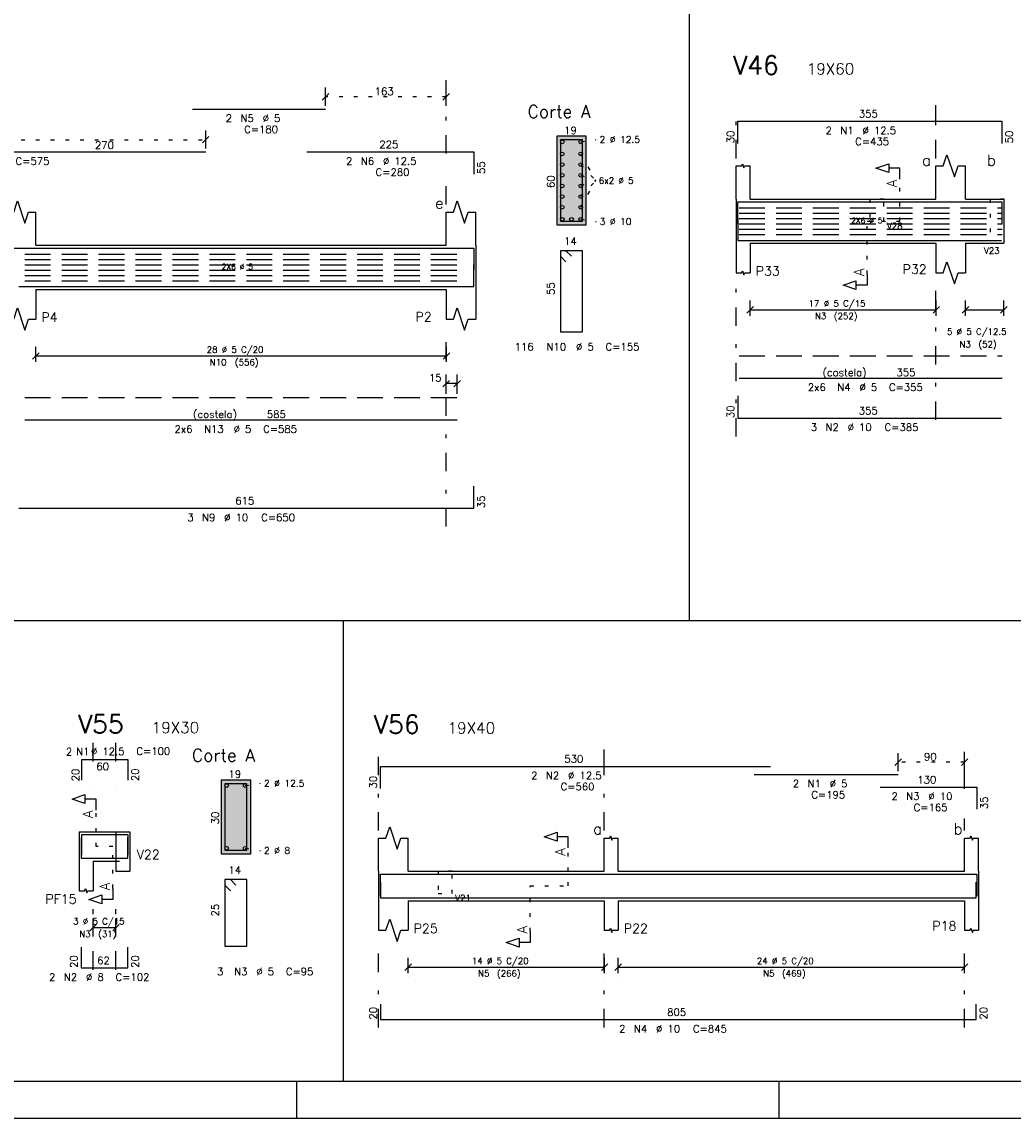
# Model space of a CAD drawing. Extents: x 0 to 116, y 0 to 59.
# Tile 5 of 19: x 40 to 67, y 0 to 30. Entities that reach past the tile are written whole.
import ezdxf

# ---------------------------------------------------------------- set-up
doc = ezdxf.new("R2010")
doc.units = 0
for name, pattern in [('ESTILO_TQS_0001', [1, 0.7, -0.3]), ('ESTILO_TQS_0002', [0.4, 0.1, -0.3]), ('ESTILO_TQS_0003', [1.5, 0.5, -0.4, 0.1, -0.5])]:
    doc.linetypes.add(name, pattern=pattern)
for name, color, linetype in [('1', 7, 'CONTINUOUS'), ('10', 10, 'CONTINUOUS'), ('12', 12, 'CONTINUOUS'), ('14', 14, 'CONTINUOUS'), ('2', 2, 'CONTINUOUS'), ('3', 3, 'CONTINUOUS'), ('4', 4, 'CONTINUOUS'), ('5', 3, 'CONTINUOUS')]:
    doc.layers.add(name, color=color, linetype=linetype)
doc.styles.get("Standard").update_dxf_attribs({"font": 'ROMANS.SHX'})

msp = doc.modelspace()

# ---------------------------------------------------------------- linework, layer by layer
at = {"layer": '1', "linetype": 'CONTINUOUS'}
for p, q in [((58.069643, 13.482842), (58.069643, 31.341445)), ((55.275282, 26.601344), (54.475282, 26.601344)), ((54.475282, 26.601344), (54.475282, 24.201344)), ((55.275282, 24.201344), (55.275282, 26.601344)), ((59.33394, 24.901017), (59.33394, 25.801017)), ((59.71394, 24.901017), (59.71394, 25.801017)), ((64.74394, 24.901017), (64.74394, 25.801017)), ((65.54394, 24.901017), (65.54394, 25.801017)), ((59.33394, 24.901017), (59.33394, 23.701017)), ((59.71394, 24.901017), (64.74394, 24.901017)), ((65.54394, 24.901017), (66.58394, 24.901017)), ((66.58394, 24.901017), (66.58394, 23.701017)), ((40.36986, 23.649538), (40.36986, 24.549538)), ((51.47986, 23.649538), (51.47986, 24.549538)), ((52.27986, 23.649538), (52.27986, 24.549538)), ((54.475282, 24.201344), (55.275282, 24.201344)), ((40.36986, 23.649538), (51.47986, 23.649538)), ((52.27986, 23.649538), (52.27986, 22.449538)), ((59.33394, 23.701017), (59.33394, 22.901017)), ((59.71394, 23.701017), (64.74394, 23.701017)), ((59.71394, 23.701017), (59.71394, 22.901017)), ((64.74394, 23.701017), (64.74394, 22.901017)), ((65.54394, 23.701017), (66.58394, 23.701017)), ((65.54394, 23.701017), (65.54394, 22.901017)), ((40.36986, 22.449538), (51.47986, 22.449538)), ((40.36986, 22.449538), (40.36986, 21.649538)), ((51.47986, 22.449538), (51.47986, 21.649538)), ((52.27986, 22.449538), (52.27986, 21.649538)), ((51.78006, 19.899538), (51.47986, 19.899538)), ((2.5, 13.482842), (89.362606, 13.482842)), ((48.691023, 13.482842), (48.691023, 1)), ((46.186642, 9.15988), (45.386642, 9.15988)), ((45.386642, 9.15988), (45.386642, 7.15988)), ((46.186642, 7.15988), (46.186642, 9.15988)), ((41.538248, 7.759551), (41.538248, 6.959551)), ((41.538248, 7.759551), (41.918248, 7.759551)), ((41.918248, 7.759551), (42.538248, 7.759551)), ((42.538248, 7.759551), (42.538248, 6.959551)), ((42.538248, 7.759551), (42.538248, 6.692885)), ((42.538248, 7.759551), (42.918248, 7.759551)), ((42.918248, 7.759551), (42.918248, 6.959551)), ((42.918248, 7.759551), (42.918248, 6.692885)), ((49.651431, 6.688418), (49.651431, 7.588418)), ((50.451431, 6.688418), (50.451431, 7.588418)), ((55.761431, 6.688418), (55.761431, 7.588418)), ((56.141431, 6.688418), (56.141431, 7.588418)), ((65.521431, 6.688418), (65.521431, 7.588418)), ((65.901431, 6.688418), (65.901431, 7.588418)), ((45.386642, 7.15988), (46.186642, 7.15988)), ((41.538248, 6.959551), (41.538248, 6.159551)), ((41.918248, 6.959551), (42.538248, 6.959551)), ((41.918248, 6.959551), (41.918248, 6.159551)), ((42.538248, 6.692885), (42.918248, 6.692885)), ((49.651431, 6.688418), (49.651431, 5.888418)), ((50.451431, 6.688418), (55.761431, 6.688418)), ((56.141431, 6.688418), (65.521431, 6.688418)), ((65.901431, 6.688418), (65.901431, 5.888418)), ((49.651431, 5.888418), (49.651431, 5.088418)), ((50.451431, 5.888418), (55.761431, 5.888418)), ((50.451431, 5.888418), (50.451431, 5.088418)), ((55.761431, 5.888418), (55.761431, 5.088418)), ((56.141431, 5.888418), (65.521431, 5.888418)), ((56.141431, 5.888418), (56.141431, 5.088418)), ((65.521431, 5.888418), (65.521431, 5.088418)), ((65.901431, 5.888418), (65.901431, 5.088418)), ((47.440002, 0), (47.440002, 1)), ((60.5, 0), (60.5, 1)), ((0, 0), (116, 0))]:
    msp.add_line(p, q, dxfattribs=at)
at = {"layer": '1', "linetype": 'ESTILO_TQS_0002'}
for p, q in [((51.47986, 27.669006), (48.21064, 27.669006)), ((39.56986, 26.509006), (44.9689, 26.509006)), ((55.125232, 26.451294), (55.545282, 26.511344)), ((55.125232, 26.123344), (55.530282, 25.401344)), ((55.125232, 25.834544), (55.530282, 25.401344)), ((55.125232, 25.545744), (55.530282, 25.401344)), ((55.125232, 24.679344), (55.530282, 25.401344)), ((55.125232, 24.968144), (55.530282, 25.401344)), ((55.125232, 25.256944), (55.530282, 25.401344)), ((63.76894, 24.301017), (63.76894, 25.436017)), ((55.125232, 24.351394), (55.545282, 24.291344)), ((62.87894, 22.866017), (62.87894, 24.301017)), ((62.87894, 24.301017), (63.76894, 24.301017)), ((65.521431, 9.641498), (63.719831, 9.641498)), ((46.036592, 9.00983), (46.456642, 9.06988)), ((41.998248, 7.359551), (41.998248, 8.344551)), ((42.538248, 7.759551), (42.538248, 6.959551)), ((42.538248, 7.759551), (42.918248, 7.759551)), ((42.458248, 7.359551), (41.998248, 7.359551)), ((42.458248, 6.224551), (42.458248, 7.359551)), ((46.036592, 7.30993), (46.456642, 7.24988)), ((54.786431, 6.288418), (54.786431, 7.323418)), ((42.538248, 6.959551), (42.918248, 6.959551)), ((53.756431, 5.053418), (53.756431, 6.288418)), ((53.756431, 6.288418), (54.786431, 6.288418))]:
    msp.add_line(p, q, dxfattribs=at)
at = {"layer": '1', "linetype": 'ESTILO_TQS_0001'}
for p, q in [((59.41394, 24.662017), (66.53414, 24.662017)), ((59.41394, 24.517617), (66.53414, 24.517617)), ((59.41394, 24.373217), (66.53414, 24.373217)), ((59.41394, 24.228817), (66.53414, 24.228817)), ((59.41394, 24.084417), (66.53414, 24.084417)), ((59.41394, 23.940017), (66.53414, 23.940017)), ((40.06986, 23.410538), (51.78006, 23.410538)), ((40.06986, 23.266138), (51.78006, 23.266138)), ((40.06986, 23.121738), (51.78006, 23.121738)), ((40.06986, 22.977338), (51.78006, 22.977338)), ((40.06986, 22.832938), (51.78006, 22.832938)), ((40.06986, 22.688538), (51.78006, 22.688538))]:
    msp.add_line(p, q, dxfattribs=at)
at = {"layer": '1', "linetype": 'CONTINUOUS'}
for points in [[(59.33394, 25.801017), (59.48594, 25.801017), (59.50494, 25.858017), (59.54294, 25.744017), (59.56194, 25.801017), (59.71394, 25.801017)], [(63.76894, 25.436017), (63.76894, 25.736017), (63.46894, 25.736017), (63.46894, 25.616017), (63.11894, 25.736017), (63.46894, 25.856017), (63.46894, 25.736017)], [(64.74394, 25.801017), (64.94394, 25.801017), (65.04394, 26.101017), (65.24394, 25.501017), (65.34394, 25.801017), (65.54394, 25.801017)], [(39.56986, 24.549538), (39.76986, 24.549538), (39.86986, 24.849538), (40.06986, 24.249538), (40.16986, 24.549538), (40.36986, 24.549538)], [(51.47986, 24.549538), (51.67986, 24.549538), (51.77986, 24.849538), (51.97986, 24.249538), (52.07986, 24.549538), (52.27986, 24.549538)], [(64.74394, 22.901017), (64.94394, 22.901017), (65.04394, 23.201017), (65.24394, 22.601017), (65.34394, 22.901017), (65.54394, 22.901017)], [(59.33394, 22.901017), (59.48594, 22.901017), (59.50494, 22.958017), (59.54294, 22.844017), (59.56194, 22.901017), (59.71394, 22.901017)], [(62.87894, 22.866017), (62.87894, 22.566017), (62.57894, 22.566017), (62.57894, 22.446017), (62.22894, 22.566017), (62.57894, 22.686017), (62.57894, 22.566017)], [(39.56986, 21.649538), (39.76986, 21.649538), (39.86986, 21.949538), (40.06986, 21.349538), (40.16986, 21.649538), (40.36986, 21.649538)], [(51.47986, 21.649538), (51.67986, 21.649538), (51.77986, 21.949538), (51.97986, 21.349538), (52.07986, 21.649538), (52.27986, 21.649538)], [(41.998248, 8.344551), (41.998248, 8.644551), (41.698248, 8.644551), (41.698248, 8.524551), (41.348248, 8.644551), (41.698248, 8.764551), (41.698248, 8.644551)], [(49.651431, 7.588418), (49.851431, 7.588418), (49.951431, 7.888418), (50.151431, 7.288418), (50.251431, 7.588418), (50.451431, 7.588418)], [(54.786431, 7.323418), (54.786431, 7.623417), (54.486431, 7.623417), (54.486431, 7.503418), (54.136431, 7.623417), (54.486431, 7.743417), (54.486431, 7.623417)], [(55.761431, 7.588418), (55.913431, 7.588418), (55.932431, 7.645418), (55.970431, 7.531418), (55.989431, 7.588418), (56.141431, 7.588418)], [(65.521431, 7.588418), (65.673431, 7.588418), (65.692431, 7.645418), (65.730431, 7.531418), (65.749431, 7.588418), (65.901431, 7.588418)], [(41.538248, 6.159551), (41.690248, 6.159551), (41.709248, 6.216551), (41.747248, 6.102551), (41.766248, 6.159551), (41.918248, 6.159551)], [(42.458248, 6.224551), (42.458248, 5.924551), (42.158248, 5.924551), (42.158248, 5.804551), (41.808248, 5.924551), (42.158248, 6.044551), (42.158248, 5.924551)], [(49.651431, 5.088418), (49.851431, 5.088418), (49.951431, 5.388418), (50.151431, 4.788418), (50.251431, 5.088418), (50.451431, 5.088418)], [(53.756431, 5.053418), (53.756431, 4.753418), (53.456431, 4.753418), (53.456431, 4.633418), (53.106431, 4.753418), (53.456431, 4.873418), (53.456431, 4.753418)], [(55.761431, 5.088418), (55.913431, 5.088418), (55.932431, 5.145418), (55.970431, 5.031418), (55.989431, 5.088418), (56.141431, 5.088418)], [(65.521431, 5.088418), (65.673431, 5.088418), (65.692431, 5.145418), (65.730431, 5.031418), (65.749431, 5.088418), (65.901431, 5.088418)]]:
    msp.add_lwpolyline(points, dxfattribs=at)
at = {"layer": '1', "linetype": 'ESTILO_TQS_0002'}
for points in [[(62.95394, 24.901017), (62.95394, 24.301017), (63.33394, 24.301017), (63.33394, 24.901017), (62.95394, 24.901017)], [(66.21414, 24.901017), (66.21414, 23.701017), (66.59414, 23.701017), (66.59414, 24.901017), (66.21414, 24.901017)], [(51.261431, 6.688418), (51.261431, 6.088418), (51.641431, 6.088418), (51.641431, 6.688418), (51.261431, 6.688418)]]:
    msp.add_lwpolyline(points, dxfattribs=at)
at = {"layer": '1', "linetype": 'ESTILO_TQS_0001'}
for points in [[(59.41394, 20.651017), (66.53414, 20.651017)], [(40.06986, 19.519538), (51.78006, 19.519538)]]:
    msp.add_lwpolyline(points, dxfattribs=at)
at = {"layer": '1', "linetype": 'CONTINUOUS'}
for centre in [(54.625332, 26.451294), (55.125232, 26.451294), (54.625332, 26.123344), (55.125232, 26.123344), (54.625332, 25.834544), (55.125232, 25.834544), (54.625332, 25.545744), (55.125232, 25.545744), (54.625332, 25.256944), (55.125232, 25.256944), (54.625332, 24.968144), (55.125232, 24.968144), (54.625332, 24.679344), (55.125232, 24.679344), (54.625332, 24.351394), (54.875282, 24.351394), (55.125232, 24.351394), (45.536692, 9.00983), (46.036592, 9.00983), (45.536692, 7.30993), (46.036592, 7.30993)]:
    msp.add_circle(centre, 0.05, dxfattribs=at)
at = {"layer": '10', "linetype": 'CONTINUOUS'}
for points in [[(55.275282, 24.201344), (55.275282, 26.601344), (54.475282, 26.601344), (54.475282, 24.201344), (55.275282, 24.201344)], [(46.186642, 7.15988), (46.186642, 9.15988), (45.386642, 9.15988), (45.386642, 7.15988), (46.186642, 7.15988)]]:
    msp.add_lwpolyline(points, dxfattribs=at)
at = {"layer": '12', "linetype": 'CONTINUOUS'}
msp.add_lwpolyline([(2.5, 1), (115, 1), (115, 58.400002), (2.5, 58.400002), (2.5, 1)], dxfattribs=at)
at = {"layer": '14', "linetype": 'CONTINUOUS'}
for points in [[(55.275282, 26.601344), (54.475282, 26.601344), (55.275282, 24.201344)], [(54.475282, 26.601344), (54.475282, 24.201344), (55.275282, 24.201344)], [(55.275282, 24.201344), (55.275282, 24.201344), (54.475282, 24.201344)], [(46.186642, 9.15988), (45.386642, 9.15988), (46.186642, 7.15988)], [(45.386642, 9.15988), (45.386642, 7.15988), (46.186642, 7.15988)], [(46.186642, 7.15988), (46.186642, 7.15988), (45.386642, 7.15988)]]:
    msp.add_solid(points, dxfattribs=at)
at = {"layer": '2', "linetype": 'CONTINUOUS'}
for p, q in [((48.21064, 27.429006), (48.21064, 27.919006)), ((51.47986, 27.429006), (51.47986, 27.919006)), ((48.299028, 27.757395), (48.122252, 27.580618)), ((51.568248, 27.757395), (51.391472, 27.580618)), ((48.21064, 27.329006), (48.21064, 27.329006)), ((51.47986, 27.329006), (51.47986, 27.329006)), ((44.9689, 26.269006), (44.9689, 26.759006)), ((44.880512, 26.420618), (45.057288, 26.597395)), ((44.9689, 26.169006), (44.9689, 26.169006)), ((59.625552, 21.812628), (59.802328, 21.989405)), ((59.71394, 21.741017), (59.71394, 22.151017)), ((64.665552, 21.812628), (64.842328, 21.989405)), ((64.75394, 21.741017), (64.75394, 22.151017)), ((65.455552, 21.812628), (65.632328, 21.989405)), ((65.54394, 21.741017), (65.54394, 22.151017)), ((66.495552, 21.812628), (66.672328, 21.989405)), ((66.58394, 21.741017), (66.58394, 22.151017)), ((59.71394, 21.901017), (64.75394, 21.901017)), ((65.54394, 21.901017), (66.58394, 21.901017)), ((59.71394, 21.641017), (59.71394, 21.641017)), ((64.75394, 21.641017), (64.75394, 21.641017)), ((65.54394, 21.641017), (65.54394, 21.641017)), ((66.58394, 21.641017), (66.58394, 21.641017)), ((40.36986, 20.489538), (40.36986, 20.899538)), ((51.48986, 20.489538), (51.48986, 20.899538)), ((40.281472, 20.56115), (40.458248, 20.737926)), ((40.36986, 20.649538), (51.48986, 20.649538)), ((51.401472, 20.56115), (51.578248, 20.737926)), ((40.36986, 20.389538), (40.36986, 20.389538)), ((51.48986, 20.389538), (51.48986, 20.389538)), ((51.568248, 19.987926), (51.391472, 19.81115)), ((51.47986, 19.619538), (51.47986, 20.149538)), ((51.868448, 19.987926), (51.691672, 19.81115)), ((51.78006, 19.619538), (51.78006, 20.149538)), ((51.47986, 19.519538), (51.47986, 19.519538)), ((51.78006, 19.519538), (51.78006, 19.519538)), ((63.719831, 9.401498), (63.719831, 9.891498)), ((65.521431, 9.401498), (65.521431, 9.891498)), ((63.808219, 9.729886), (63.631443, 9.553109)), ((65.609819, 9.729886), (65.433043, 9.553109)), ((63.719831, 9.301498), (63.719831, 9.301498)), ((65.521431, 9.301498), (65.521431, 9.301498)), ((41.918248, 4.999551), (41.918248, 5.409551)), ((42.538248, 4.999551), (42.538248, 5.409551)), ((41.82986, 5.071163), (42.006636, 5.24794)), ((41.918248, 5.159551), (42.538248, 5.159551)), ((42.44986, 5.071163), (42.626636, 5.24794)), ((41.918248, 4.899551), (41.918248, 4.899551)), ((42.538248, 4.899551), (42.538248, 4.899551)), ((50.363043, 4.000029), (50.539819, 4.176806)), ((50.451431, 3.928418), (50.451431, 4.338418)), ((55.683043, 4.000029), (55.859819, 4.176806)), ((55.771431, 3.928418), (55.771431, 4.338418)), ((56.053043, 4.000029), (56.229819, 4.176806)), ((56.141431, 3.928418), (56.141431, 4.338418)), ((65.433043, 4.000029), (65.609819, 4.176806)), ((65.521431, 3.928418), (65.521431, 4.338418)), ((50.451431, 4.088418), (55.771431, 4.088418)), ((56.141431, 4.088418), (65.521431, 4.088418)), ((50.451431, 3.828418), (50.451431, 3.828418)), ((55.771431, 3.828418), (55.771431, 3.828418)), ((56.141431, 3.828418), (56.141431, 3.828418)), ((65.521431, 3.828418), (65.521431, 3.828418))]:
    msp.add_line(p, q, dxfattribs=at)
at = {"layer": '2', "linetype": 'ESTILO_TQS_0003'}
for p, q in [((51.47986, 26.131006), (51.47986, 28.123763)), ((59.33394, 26.001017), (59.33394, 27.444685)), ((64.74394, 26.961852), (64.74394, 27.444685)), ((64.74394, 26.001017), (64.74394, 27.370185)), ((51.47986, 24.749538), (51.47986, 25.327006)), ((59.33394, 18.466405), (59.33394, 22.601017)), ((64.74394, 18.918405), (64.74394, 22.601017)), ((51.47986, 16.024538), (51.47986, 21.349538)), ((41.918248, 9.663551), (41.918248, 10.234554)), ((42.538248, 9.663551), (42.538248, 10.234554)), ((49.651431, 7.788418), (49.651431, 10.036571)), ((55.761431, 9.482255), (55.761431, 9.9916)), ((65.521431, 8.92026), (65.521431, 10.036571)), ((55.761431, 7.788418), (55.761431, 9.71626)), ((41.918248, 8.859551), (41.918248, 8.859551)), ((42.538248, 8.859551), (42.538248, 8.859551)), ((65.521431, 7.788418), (65.521431, 8.11626)), ((41.918248, 4.020575), (41.918248, 5.659551)), ((42.538248, 4.020575), (42.538248, 5.659551)), ((49.651431, 2.457728), (49.651431, 4.588418)), ((55.761431, 2.457728), (55.761431, 4.588418)), ((65.521431, 2.457728), (65.521431, 4.588418))]:
    msp.add_line(p, q, dxfattribs=at)
at = {"layer": '4', "linetype": 'CONTINUOUS'}
for p, q in [((44.61064, 27.339006), (48.21064, 27.339006)), ((59.38394, 26.409852), (59.38394, 27.009852)), ((59.38394, 27.009852), (66.52794, 27.009852)), ((66.52794, 27.009852), (66.52794, 26.409852)), ((33.4689, 26.179006), (44.9689, 26.179006)), ((47.70986, 26.179006), (52.22986, 26.179006)), ((52.22986, 26.179006), (52.22986, 25.579006)), ((59.38394, 24.221017), (59.38394, 24.821017)), ((59.38394, 24.821017), (66.52794, 24.821017)), ((66.52794, 24.821017), (66.52794, 24.221017)), ((59.38394, 24.381017), (59.38394, 23.781017)), ((59.38394, 23.781017), (66.52394, 23.781017)), ((33.4689, 23.569538), (44.9689, 23.569538)), ((44.61064, 23.569538), (48.21064, 23.569538)), ((47.70986, 23.569538), (52.22986, 23.569538)), ((52.22986, 23.569538), (52.22986, 22.969538)), ((52.22986, 22.529538), (52.22986, 23.129538)), ((39.90986, 22.529538), (52.22986, 22.529538)), ((59.38394, 19.566405), (59.38394, 18.966405)), ((59.38394, 18.966405), (66.52394, 18.966405)), ((52.22986, 16.524538), (52.22986, 17.124538)), ((39.90986, 16.524538), (52.22986, 16.524538)), ((41.618248, 9.151551), (41.618248, 9.711551)), ((41.618248, 9.711551), (42.858248, 9.711551)), ((42.858248, 9.711551), (42.858248, 9.151551)), ((49.701431, 8.930255), (49.701431, 9.530255)), ((49.701431, 9.530255), (60.263431, 9.530255)), ((59.819831, 9.311498), (63.719831, 9.311498)), ((63.231431, 8.96826), (65.851431, 8.96826)), ((65.851431, 8.96826), (65.851431, 8.36826)), ((41.598248, 7.599551), (41.598248, 7.039551)), ((41.618248, 7.119551), (41.618248, 7.679551)), ((41.618248, 7.679551), (42.858248, 7.679551)), ((42.858248, 7.679551), (42.858248, 7.119551)), ((42.858248, 7.039551), (42.858248, 7.599551)), ((41.598248, 7.039551), (42.858248, 7.039551)), ((49.701431, 6.008418), (49.701431, 6.608418)), ((49.701431, 6.608418), (60.263431, 6.608418)), ((59.819831, 6.608418), (63.719831, 6.608418)), ((63.231431, 6.608418), (65.851431, 6.608418)), ((65.851431, 6.608418), (65.851431, 6.008418)), ((49.701431, 6.388418), (49.701431, 5.968418)), ((65.831431, 5.968418), (65.831431, 6.388418)), ((49.701431, 5.968418), (65.831431, 5.968418)), ((41.598248, 4.628575), (41.598248, 4.068575)), ((42.858248, 4.068575), (42.858248, 4.628575)), ((41.598248, 4.068575), (42.858248, 4.068575)), ((49.701431, 3.08822), (49.701431, 2.66822)), ((65.831431, 2.66822), (65.831431, 3.08822)), ((49.701431, 2.66822), (65.831431, 2.66822))]:
    msp.add_line(p, q, dxfattribs=at)
for points in [[(54.577403, 26.500284), (54.576343, 26.501344), (54.575282, 26.501344), (54.575282, 24.301344), (55.175282, 24.301344), (55.175282, 26.501344), (54.575282, 26.501344), (54.575282, 26.500284), (54.576343, 26.499223)], [(54.875282, 23.351344), (54.725282, 23.501344), (54.575282, 23.501344), (54.575282, 21.301344), (55.175282, 21.301344), (55.175282, 23.501344), (54.575282, 23.501344), (54.575282, 23.351344), (54.725282, 23.201344)], [(59.41394, 20.051017), (66.53414, 20.051017)], [(40.06986, 18.919538), (51.78006, 18.919538)], [(45.488764, 9.05882), (45.487703, 9.05988), (45.486642, 9.05988), (45.486642, 7.25988), (46.086642, 7.25988), (46.086642, 9.05988), (45.486642, 9.05988), (45.486642, 9.05882), (45.487703, 9.057759)], [(45.786642, 6.30988), (45.636642, 6.45988), (45.486642, 6.45988), (45.486642, 4.65988), (46.086642, 4.65988), (46.086642, 6.45988), (45.486642, 6.45988), (45.486642, 6.30988), (45.636642, 6.15988)]]:
    msp.add_lwpolyline(points, dxfattribs=at)

# ---------------------------------------------------------------- texts
at = {"layer": '1', "linetype": 'CONTINUOUS'}
for s, height, p in [('19X60', 0.3, (61.246873, 28.277546)), ('Corte A', 0.34, (53.685282, 27.101344)), ('355', 0.2, (62.65594, 27.109852)), ('19', 0.2, (54.675282, 26.661344)), ('225', 0.2, (49.66986, 26.279006)), ('2 %%c 12.5', 0.18, (55.635282, 26.421344)), ('a', 0.3, (64.36465, 25.803064)), ('b', 0.3, (66.125359, 25.803064)), ('6x2 %%c 5', 0.17, (55.615282, 25.316344)), ('e', 0.3, (51.17986, 24.642899)), ('3 %%c 10', 0.18, (55.635282, 24.201344)), ('2X6 %%c 5', 0.15, (62.44904, 24.243817)), ('14', 0.2, (54.675282, 23.661344)), ('2X6 %%c 5', 0.15, (45.39996, 22.992338)), ('P33', 0.25, (59.86394, 22.826017)), ('P32', 0.25, (63.840336, 22.875778)), ('P4', 0.25, (40.51986, 21.574538)), ('P2', 0.25, (50.650869, 21.58609)), ('(costela)', 0.2, (61.67404, 20.101017)), ('355', 0.2, (63.67404, 20.101017)), ('(costela)', 0.2, (44.62496, 18.969538)), ('585', 0.2, (46.62496, 18.969538)), ('355', 0.2, (62.65394, 19.066405)), ('615', 0.2, (45.76986, 16.624538)), ('19X30', 0.3, (43.507728, 10.429353)), ('19X40', 0.3, (51.520508, 10.418865)), ('Corte A', 0.34, (44.596642, 9.65988)), ('530', 0.2, (54.682431, 9.630255)), ('60', 0.2, (42.0061, 9.42578)), ('19', 0.2, (45.586642, 9.21988)), ('130', 0.2, (64.241431, 9.06826)), ('2 %%c 12.5', 0.18, (46.546642, 8.97988)), ('a', 0.3, (55.461431, 7.686684)), ('b', 0.3, (65.221431, 7.686684)), ('V22', 0.25, (43.102704, 7.014853)), ('2 %%c 8', 0.18, (46.546642, 7.15988)), ('14', 0.2, (45.586642, 6.61988)), ('PF15', 0.25, (40.626135, 5.808995)), ('P25', 0.25, (50.601431, 5.013418)), ('P22', 0.25, (56.291431, 5.013418)), ('P18', 0.25, (64.647741, 5.082226)), ('62', 0.2, (42.028248, 4.168575)), ('805', 0.2, (57.466431, 2.76822))]:
    msp.add_text(s, height=height, dxfattribs=at).set_placement(p)
for s, height, p in [('60', 0.2, (54.415282, 25.201344)), ('A', 0.272, (63.68734, 25.218417)), ('A', 0.272, (62.79734, 22.811617)), ('55', 0.2, (54.415282, 22.301344)), ('A', 0.272, (41.916648, 8.126951)), ('30', 0.2, (45.326642, 7.95988)), ('A', 0.272, (54.704831, 7.105818)), ('A', 0.272, (42.376648, 6.170151)), ('25', 0.2, (45.326642, 5.45988)), ('A', 0.272, (53.674831, 4.999018))]:
    msp.add_text(s, height=height, rotation=90, dxfattribs=at).set_placement(p)
at = {"layer": '2', "linetype": 'CONTINUOUS'}
for s, height, p in [('163', 0.2, (49.54525, 27.719006)), ('270', 0.2, (41.96938, 26.259006)), ('V28', 0.17, (63.41894, 24.088517)), ('V23', 0.17, (66.044685, 23.413875)), ('17 %%c 5 C/15', 0.17, (61.29894, 21.986017)), ('N3', 0.17, (61.46894, 21.646017)), ('(252)', 0.17, (61.97894, 21.646017)), ('5 %%c 5 C/12.5', 0.17, (65.04394, 21.22238)), ('28 %%c 5 C/20', 0.17, (44.99486, 20.734538)), ('N3', 0.17, (65.38394, 20.88238)), ('(52)', 0.17, (65.89394, 20.88238)), ('N10', 0.17, (45.07986, 20.394538)), ('(556)', 0.17, (45.75986, 20.394538)), ('15', 0.2, (51.013193, 19.959538)), ('90', 0.2, (64.420631, 9.691498)), ('V21', 0.17, (51.726431, 5.875918)), ('3 %%c 5 C/15', 0.17, (41.378248, 5.244551)), ('N3', 0.17, (41.548248, 4.904551)), ('(31)', 0.17, (42.058248, 4.904551)), ('14 %%c 5 C/20', 0.17, (52.176431, 4.173418)), ('24 %%c 5 C/20', 0.17, (59.896431, 4.173418)), ('N5', 0.17, (52.346431, 3.833418)), ('(266)', 0.17, (52.856431, 3.833418)), ('N5', 0.17, (60.066431, 3.833418)), ('(469)', 0.17, (60.576431, 3.833418))]:
    msp.add_text(s, height=height, dxfattribs=at).set_placement(p)
at = {"layer": '3', "linetype": 'CONTINUOUS'}
for s, p in [('2', (45.51064, 26.989006)), ('N5', (45.91064, 26.989006)), ('%%c 5', (46.51064, 26.989006)), ('C=180', (46.01064, 26.689006)), ('2', (61.75594, 26.659852)), ('N1', (62.15594, 26.659852)), ('%%c 12.5', (62.75594, 26.659852)), ('C=435', (62.55594, 26.359852)), ('C=575', (39.8189, 25.829006)), ('2', (48.76986, 25.829006)), ('N6', (49.16986, 25.829006)), ('%%c 12.5', (49.76986, 25.829006)), ('C=280', (49.56986, 25.529006)), (' 116', (53.197793, 20.796943)), ('N10', (54.197793, 20.796943)), ('%%c 5', (54.997793, 20.796943)), ('C=155', (55.797793, 20.796943)), ('2x6', (61.27404, 19.701017)), ('N4', (62.07404, 19.701017)), ('%%c 5', (62.67404, 19.701017)), ('C=355', (63.47404, 19.701017)), ('2x6', (44.12496, 18.569538)), ('N13', (44.92496, 18.569538)), ('%%c 5', (45.72496, 18.569538)), ('C=585', (46.52496, 18.569538)), ('3', (61.35394, 18.616405)), ('N2', (61.75394, 18.616405)), ('%%c 10', (62.35394, 18.616405)), ('C=385', (63.35394, 18.616405)), ('3', (44.46986, 16.174538)), ('N9', (44.86986, 16.174538)), ('%%c 10', (45.46986, 16.174538)), ('C=650', (46.46986, 16.174538)), ('2', (41.182912, 9.827692)), ('N1', (41.462359, 9.835728)), ('%%c 12.5', (41.861436, 9.835728)), ('C=100', (43.092004, 9.841131)), ('2', (53.782431, 9.180255)), ('N2', (54.182431, 9.180255)), ('%%c 12.5', (54.782431, 9.180255)), ('C=560', (54.582431, 8.880255)), ('2', (60.869831, 8.961498)), ('N1', (61.269831, 8.961498)), ('%%c 5', (61.869831, 8.961498)), ('C=195', (61.369831, 8.661498)), ('2', (63.541431, 8.61826)), ('N3', (63.941431, 8.61826)), ('%%c 10', (64.541431, 8.61826)), ('C=165', (64.141431, 8.31826)), ('2', (40.728248, 3.718575)), ('N2', (41.128248, 3.718575)), ('%%c 8', (41.728248, 3.718575)), ('C=102', (42.528248, 3.718575)), (' 3', (45.139419, 3.868337)), ('N3', (45.739419, 3.868337)), ('%%c 5', (46.339419, 3.868337)), ('C=95', (47.139419, 3.868337)), ('2', (56.166431, 2.31822)), ('N4', (56.566431, 2.31822)), ('%%c 10', (57.166431, 2.31822)), ('C=845', (58.166431, 2.31822))]:
    msp.add_text(s, height=0.2, dxfattribs=at).set_placement(p)
for s, p in [('30', (59.28394, 26.409852)), ('50', (66.82794, 26.409852)), ('55', (52.52986, 25.579006)), ('30', (59.28394, 18.966405)), ('35', (52.52986, 16.524538)), ('20', (41.542359, 9.122776)), ('20', (43.158248, 9.130813)), ('30', (49.601431, 8.930255)), ('35', (66.151431, 8.36826)), ('20', (41.498248, 4.068575)), ('20', (43.158248, 4.068575)), ('20', (49.601431, 2.66822)), ('20', (66.131431, 2.66822))]:
    msp.add_text(s, height=0.2, rotation=90, dxfattribs=at).set_placement(p)
at = {"layer": '5', "linetype": 'CONTINUOUS'}
for s, p in [('V46', (59.246873, 28.277546)), ('V55', (41.507728, 10.429353)), ('V56', (49.520508, 10.418865))]:
    msp.add_text(s, height=0.5, dxfattribs=at).set_placement(p)

doc.saveas('drawing.dxf')
